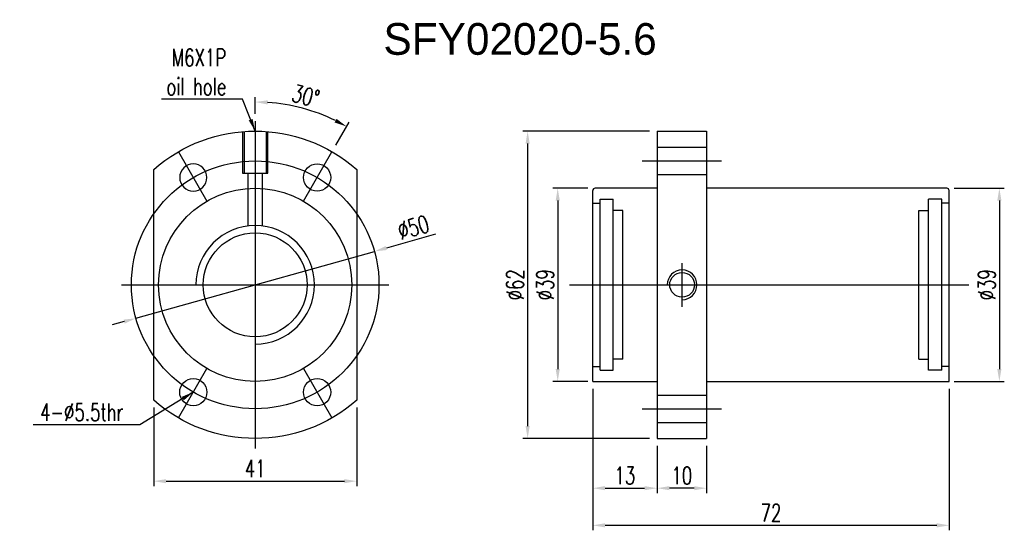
# Model space of a CAD drawing. Header units: millimetres. Extents: x 2 to 201, y -2 to 101.
import ezdxf
from ezdxf.lldxf.tags import DXFTag

# ---------------------------------------------------------------- set-up
doc = ezdxf.new("R2010")
doc.units = ezdxf.units.MM
doc.header["$LTSCALE"] = 0.1
doc.layers.get('DEFPOINTS').update_dxf_attribs({"linetype": 'CONTINUOUS'})
doc.layers.add('layer 1', color=7, linetype='CONTINUOUS')
doc.styles.add('DIM-7', font='SIMPLEX.shx', dxfattribs={"width": 0.7, "bigfont": 'chineset.shx'})
tags = doc.linetypes.add('DASHED', pattern=[25.72, 12.86, -12.86]).pattern_tags.tags
tags[6:7] = [DXFTag(74, 4), DXFTag(75, 0), DXFTag(340, '0'), DXFTag(46, 0.0), DXFTag(50, 0.0), DXFTag(44, 0.0), DXFTag(45, 0.0)]
tags[4:5] = [DXFTag(74, 4), DXFTag(75, 0), DXFTag(340, '0'), DXFTag(46, 0.0), DXFTag(50, 0.0), DXFTag(44, 0.0), DXFTag(45, 0.0)]
doc.dimstyles.new('CNS', dxfattribs={"dimtxt": 3.5, "dimasz": 2.5, "dimexe": 1, "dimexo": 1.5, "dimgap": 0.09, "dimtad": 0, "dimdsep": 46, "dimtxsty": 'DIM-7', "dimcen": 0.09, "dimclrd": 1, "dimclre": 1, "dimclrt": 4, "dimadec": 0, "dimazin": 0, "dimtfac": 1, "dimtix": 1, "dimtmove": 2, "dimatfit": 3, "dimfxl": 1, "dimtvp": 0.971429, "dimtolj": 1, "dimarcsym": 0})

# ---------------------------------------------------------------- blocks, each defined once
blk = doc.blocks.new('*D2')
at = {"layer": 'DEFPOINTS', "color": 0, "transparency": 16777216}
for p in [(130.4, 16.38), (140.4, 16.38), (130.4, 6.35)]:
    blk.add_point(p, dxfattribs=at)
at = {"layer": 'layer 1', "lineweight": -2, "transparency": 16777216}
for p, q in [((130.4, 14.88), (130.4, 5.35)), ((140.4, 14.88), (140.4, 5.35)), ((137.9, 6.35), (132.9, 6.35))]:
    blk.add_line(p, q, dxfattribs=at)
at = {"layer": 'layer 1', "transparency": 16777216}
for points in [[(132.9, 6.77), (132.9, 5.94), (130.4, 6.35)], [(137.9, 6.77), (137.9, 5.94), (140.4, 6.35)]]:
    blk.add_solid(points, dxfattribs=at)
at = {"layer": 'layer 1', "transparency": 16777216, "insert": (135.4, 8.9), "char_height": 3.5, "attachment_point": 5, "style": 'DIM-7'}
blk.add_mtext('\\A1;10', dxfattribs=at)
blk = doc.blocks.new('*D3')
at = {"layer": 'DEFPOINTS', "color": 0, "transparency": 16777216}
for p in [(117.4, 27.88), (130.4, 16.38), (130.4, 6.35)]:
    blk.add_point(p, dxfattribs=at)
at = {"layer": 'layer 1', "lineweight": -2, "transparency": 16777216}
for p, q in [((117.4, 26.38), (117.4, 5.35)), ((130.4, 14.88), (130.4, 5.35)), ((119.9, 6.35), (127.9, 6.35))]:
    blk.add_line(p, q, dxfattribs=at)
at = {"layer": 'layer 1', "transparency": 16777216}
for points in [[(119.9, 6.77), (119.9, 5.94), (117.4, 6.35)], [(127.9, 6.77), (127.9, 5.94), (130.4, 6.35)]]:
    blk.add_solid(points, dxfattribs=at)
at = {"layer": 'layer 1', "transparency": 16777216, "insert": (123.9, 8.9), "char_height": 3.5, "attachment_point": 5, "style": 'DIM-7'}
blk.add_mtext('\\A1;13', dxfattribs=at)
blk = doc.blocks.new('*D4')
at = {"layer": 'DEFPOINTS', "color": 0, "transparency": 16777216}
for p in [(117.4, 27.88), (189.4, 27.88), (189.4, -1.14)]:
    blk.add_point(p, dxfattribs=at)
at = {"layer": 'layer 1', "lineweight": -2, "transparency": 16777216}
for p, q in [((117.4, 26.38), (117.4, -2.14)), ((189.4, 26.38), (189.4, -2.14)), ((119.9, -1.14), (186.9, -1.14))]:
    blk.add_line(p, q, dxfattribs=at)
at = {"layer": 'layer 1', "transparency": 16777216}
for points in [[(119.9, -0.72), (119.9, -1.56), (117.4, -1.14)], [(186.9, -0.72), (186.9, -1.56), (189.4, -1.14)]]:
    blk.add_solid(points, dxfattribs=at)
at = {"layer": 'layer 1', "transparency": 16777216, "insert": (153.4, 1.41), "char_height": 3.5, "attachment_point": 5, "style": 'DIM-7'}
blk.add_mtext('\\A1;72', dxfattribs=at)
blk = doc.blocks.new('*D5')
at = {"layer": 'DEFPOINTS', "color": 0, "transparency": 16777216}
for p in [(117.9, 66.88), (110.34, 27.88), (117.9, 27.88)]:
    blk.add_point(p, dxfattribs=at)
at = {"layer": 'layer 1', "lineweight": -2, "transparency": 16777216}
for p, q in [((116.4, 66.88), (109.34, 66.88)), ((110.34, 64.38), (110.34, 30.38)), ((116.4, 27.88), (109.34, 27.88))]:
    blk.add_line(p, q, dxfattribs=at)
at = {"layer": 'layer 1', "transparency": 16777216}
for points in [[(109.93, 64.38), (110.76, 64.38), (110.34, 66.88)], [(109.93, 30.38), (110.76, 30.38), (110.34, 27.88)]]:
    blk.add_solid(points, dxfattribs=at)
at = {"layer": 'layer 1', "transparency": 16777216, "insert": (107.79, 47.38), "char_height": 3.5, "attachment_point": 5, "rotation": 90, "style": 'DIM-7'}
blk.add_mtext('\\A1;%%c39', dxfattribs=at)
blk = doc.blocks.new('*D6')
at = {"layer": 'DEFPOINTS', "color": 0, "transparency": 16777216}
for p in [(188.9, 66.88), (188.9, 27.88), (199.53, 27.88)]:
    blk.add_point(p, dxfattribs=at)
at = {"layer": 'layer 1', "lineweight": -2, "transparency": 16777216}
for p, q in [((190.4, 66.88), (200.53, 66.88)), ((199.53, 64.38), (199.53, 30.38)), ((190.4, 27.88), (200.53, 27.88))]:
    blk.add_line(p, q, dxfattribs=at)
at = {"layer": 'layer 1', "transparency": 16777216}
for points in [[(199.12, 64.38), (199.95, 64.38), (199.53, 66.88)], [(199.12, 30.38), (199.95, 30.38), (199.53, 27.88)]]:
    blk.add_solid(points, dxfattribs=at)
at = {"layer": 'layer 1', "transparency": 16777216, "insert": (196.98, 47.38), "char_height": 3.5, "attachment_point": 5, "rotation": 90, "style": 'DIM-7'}
blk.add_mtext('\\A1;%%c39', dxfattribs=at)
blk = doc.blocks.new('*D7')
at = {"layer": 'DEFPOINTS', "color": 0, "transparency": 16777216}
for p in [(28.75, 24.13), (69.75, 24.13), (69.75, 7.77)]:
    blk.add_point(p, dxfattribs=at)
at = {"layer": 'layer 1', "lineweight": -2, "transparency": 16777216}
for p, q in [((28.75, 22.63), (28.75, 6.77)), ((69.75, 22.63), (69.75, 6.77)), ((31.25, 7.77), (67.25, 7.77))]:
    blk.add_line(p, q, dxfattribs=at)
at = {"layer": 'layer 1', "transparency": 16777216}
for points in [[(31.25, 8.18), (31.25, 7.35), (28.75, 7.77)], [(67.25, 8.18), (67.25, 7.35), (69.75, 7.77)]]:
    blk.add_solid(points, dxfattribs=at)
at = {"layer": 'layer 1', "transparency": 16777216, "insert": (49.25, 10.32), "char_height": 3.5, "attachment_point": 5, "style": 'DIM-7'}
blk.add_mtext('\\A1;41', dxfattribs=at)
blk = doc.blocks.new('*D8')
at = {"layer": 'DEFPOINTS', "color": 0, "transparency": 16777216}
for p in [(61.86, 82.05), (49.25, 80.38), (64.75, 74.23), (59, 64.27), (49.25, 14.38)]:
    blk.add_point(p, dxfattribs=at)
at = {"layer": 'layer 1', "lineweight": -2, "transparency": 16777216}
for p, q in [((49.25, 81.88), (49.25, 85.27)), ((65.5, 75.53), (68.19, 80.2))]:
    blk.add_line(p, q, dxfattribs=at)
blk.add_arc((49.25, 47.38), 36.89, 63.8833, 86.1167, dxfattribs=at)
at = {"layer": 'layer 1', "transparency": 16777216}
for points in [[(51.73, 83.77), (51.76, 84.61), (49.25, 84.27)], [(65.68, 80.87), (65.29, 80.14), (67.69, 79.33)]]:
    blk.add_solid(points, dxfattribs=at)
at = {"layer": 'layer 1', "transparency": 16777216, "insert": (59.45, 85.48), "char_height": 3.5, "attachment_point": 5, "rotation": 345, "style": 'DIM-7'}
blk.add_mtext('\\A1;30°', dxfattribs=at)
blk = doc.blocks.new('*D9')
at = {"layer": 'DEFPOINTS', "color": 0, "transparency": 16777216}
for p in [(73.32, 54.13), (25.17, 40.63)]:
    blk.add_point(p, dxfattribs=at)
at = {"layer": 'layer 1', "lineweight": -2, "transparency": 16777216}
for p, q in [((85.63, 57.58), (75.73, 54.8)), ((25.17, 40.63), (73.32, 54.13)), ((22.77, 39.96), (20.36, 39.28))]:
    blk.add_line(p, q, dxfattribs=at)
at = {"layer": 'layer 1', "transparency": 16777216}
for points in [[(75.61, 55.2), (75.84, 54.4), (73.32, 54.13)], [(22.65, 40.36), (22.88, 39.56), (25.17, 40.63)]]:
    blk.add_solid(points, dxfattribs=at)
at = {"layer": 'layer 1', "transparency": 16777216, "insert": (81.19, 58.98), "char_height": 3.5, "attachment_point": 5, "rotation": 15.6589, "style": 'DIM-7'}
blk.add_mtext('\\A1;∅50', dxfattribs=at)
blk = doc.blocks.new('*D10')
at = {"layer": 'DEFPOINTS', "color": 0, "transparency": 16777216}
for p in [(130.4, 78.38), (104.27, 16.38), (130.4, 16.38)]:
    blk.add_point(p, dxfattribs=at)
at = {"layer": 'layer 1', "lineweight": -2, "transparency": 16777216}
for p, q in [((128.9, 78.38), (103.27, 78.38)), ((104.27, 75.88), (104.27, 18.88)), ((128.9, 16.38), (103.27, 16.38))]:
    blk.add_line(p, q, dxfattribs=at)
at = {"layer": 'layer 1', "transparency": 16777216}
for points in [[(103.85, 75.88), (104.68, 75.88), (104.27, 78.38)], [(103.85, 18.88), (104.68, 18.88), (104.27, 16.38)]]:
    blk.add_solid(points, dxfattribs=at)
at = {"layer": 'layer 1', "transparency": 16777216, "insert": (101.72, 47.38), "char_height": 3.5, "attachment_point": 5, "rotation": 90, "style": 'DIM-7'}
blk.add_mtext('\\A1;%%C62', dxfattribs=at)

msp = doc.modelspace()

# ---------------------------------------------------------------- linework, layer by layer
at = {"layer": 'layer 1'}
for p, q in [((49.246, 80.381), (49.246, 14.381)), ((46.696, 78.276), (46.696, 69.881)), ((46.996, 78.276), (46.996, 69.881)), ((51.496, 69.881), (51.496, 78.278)), ((51.796, 69.881), (51.796, 78.278)), ((33.746, 74.227), (39.496, 64.268)), ((58.996, 64.268), (64.746, 74.227)), ((127.401, 72.381), (143.401, 72.381)), ((46.696, 69.881), (51.796, 69.881)), ((47.746, 69.881), (47.746, 59.251)), ((50.746, 59.251), (50.746, 69.881)), ((135.461, 42.967), (135.461, 51.729)), ((22.246, 47.381), (76.246, 47.381)), ((112.693, 47.381), (193.336, 47.381)), ((33.746, 20.534), (39.496, 30.493)), ((58.996, 30.493), (64.746, 20.534)), ((127.401, 22.381), (143.401, 22.381))]:
    msp.add_line(p, q, dxfattribs=at)
at = {"layer": 'layer 1', "linetype": 'Continuous'}
for p, q in [((130.401, 78.381), (130.401, 16.381)), ((130.401, 78.381), (140.401, 78.381)), ((140.401, 78.381), (140.401, 16.381)), ((28.746, 24.127), (28.746, 70.635)), ((69.746, 70.635), (69.746, 24.127)), ((117.401, 27.881), (117.401, 66.381)), ((130.401, 66.881), (117.901, 66.881)), ((188.901, 66.881), (140.401, 66.881)), ((189.401, 27.881), (189.401, 66.381)), ((117.401, 27.881), (130.401, 27.881)), ((140.401, 27.881), (189.401, 27.881)), ((130.401, 16.381), (140.401, 16.381))]:
    msp.add_line(p, q, dxfattribs=at)
at = {"layer": 'layer 1', "linetype": 'DASHED'}
for p, q in [((130.401, 75.131), (140.401, 75.131)), ((130.401, 69.631), (140.401, 69.631)), ((117.401, 63.881), (118.901, 63.881)), ((118.901, 30.131), (118.901, 64.631)), ((118.901, 64.631), (121.551, 64.631)), ((121.551, 30.131), (121.551, 64.631)), ((185.251, 30.131), (185.251, 64.631)), ((187.901, 64.631), (185.251, 64.631)), ((187.901, 30.131), (187.901, 64.631)), ((189.401, 63.881), (187.901, 63.881)), ((123.501, 62.381), (121.551, 62.381)), ((123.501, 32.381), (123.501, 62.381)), ((183.301, 32.381), (183.301, 62.381)), ((183.301, 62.381), (185.251, 62.381)), ((123.501, 32.381), (121.551, 32.381)), ((183.301, 32.381), (185.251, 32.381)), ((117.401, 30.881), (118.901, 30.881)), ((118.901, 30.131), (121.551, 30.131)), ((187.901, 30.131), (185.251, 30.131)), ((189.401, 30.881), (187.901, 30.881)), ((130.401, 25.131), (140.401, 25.131)), ((130.401, 19.631), (140.401, 19.631))]:
    msp.add_line(p, q, dxfattribs=at)
at = {"layer": 'layer 1'}
for radius in [25, 19.5]:
    msp.add_circle((49.246, 47.381), radius, dxfattribs=at)
at = {"layer": 'layer 1', "linetype": 'Continuous', "extrusion": (0, 0, -1)}
msp.add_circle((-36.746, 69.031), 2.75, dxfattribs=at)
at = {"layer": 'layer 1', "linetype": 'Continuous'}
for centre, radius in [((61.746, 69.031), 2.75), ((49.246, 47.381), 10.5), ((135.461, 47.381), 2.5), ((36.746, 25.73), 2.75), ((61.746, 25.73), 2.75)]:
    msp.add_circle(centre, radius, dxfattribs=at)
at = {"layer": 'layer 1', "linetype": 'Continuous', "extrusion": (0, 0, -1)}
for start, end in [(48.60165, 131.39835), (228.60165, 311.39835)]:
    msp.add_arc((-49.246, 47.381), 31, start, end, dxfattribs=at)
at = {"layer": 'layer 1', "linetype": 'Continuous'}
for centre, start, end in [((117.901, 66.381), 90, 180), ((188.901, 66.381), 0, 90)]:
    msp.add_arc(centre, 0.5, start, end, dxfattribs=at)
at = {"layer": 'layer 1'}
for centre, radius in [((49.246, 47.381), 11.965), ((135.461, 47.381), 3)]:
    msp.add_arc(centre, radius, 270, 180, dxfattribs=at)

# ---------------------------------------------------------------- texts
msp.add_text('SFY02020-5.6', height=6.4, dxfattribs=at).set_placement((75.151, 93.788))
at = {"layer": 'layer 1', "char_height": 3.5, "attachment_point": 9, "style": 'DIM-7'}
for s, insert in [('\\A1;M6X1P\\Poil hole', (43.397, 85.635)), ('\\A1;4-%%c5.5thr', (22.616, 19.942))]:
    msp.add_mtext(s, dxfattribs=dict(at, insert=insert))

# ---------------------------------------------------------------- dimensions: what is measured, and where the dimension line sits
at = {"layer": 'layer 1'}
dim = msp.add_angular_dim_2l(base=(61.864, 82.049), line1=((49.246, 80.381), (49.246, 14.381)), line2=((58.996, 64.268), (64.746, 74.227)), dimstyle='CNS', override={"dimgap": 0.8, "dimtad": 1, "dimclrd": 256, "dimclre": 256, "dimclrt": 256, "dimadec": 2, "dimazin": 2, "dimtmove": 1, "dimatfit": 0}, dxfattribs=at)
dim.commit()
dim.dimension.update_dxf_attribs({"geometry": '*D8', "text_midpoint": (59.454, 85.479)})
for base, p1, p2, text, picture, middle in [((104.268, 16.381), (130.401, 78.381), (130.401, 16.381), '%%C<>', '*D10', (101.718, 47.381)), ((110.343, 27.881), (117.901, 66.881), (117.901, 27.881), '%%c<>', '*D5', (107.793, 47.381)), ((199.533, 27.881), (188.901, 66.881), (188.901, 27.881), '%%c<>', '*D6', (196.983, 47.381))]:
    dim = msp.add_linear_dim(base=base, p1=p1, p2=p2, angle=90, text=text, dimstyle='CNS', override={"dimgap": 0.8, "dimtad": 1, "dimclrd": 256, "dimclre": 256, "dimclrt": 256, "dimadec": 2, "dimazin": 2, "dimtmove": 1, "dimatfit": 0}, dxfattribs=at)
    dim.commit()
    dim.dimension.update_dxf_attribs({"geometry": picture, "text_midpoint": middle})
dim = msp.add_diameter_dim_2p(p1=(25.174, 40.633), p2=(73.318, 54.128), dimstyle='CNS', override={"dimgap": 0.8, "dimtad": 1, "dimclrd": 256, "dimclre": 256, "dimclrt": 256, "dimadec": 2, "dimazin": 2, "dimtmove": 1, "dimatfit": 0}, dxfattribs=at)
dim.commit()
dim.dimension.update_dxf_attribs({"geometry": '*D9', "text_midpoint": (81.191, 58.984)})
for base, p1, p2, picture, middle in [((130.401, 6.353), (117.401, 27.881), (130.401, 16.381), '*D3', (123.901, 8.903)), ((189.401, -1.14), (117.401, 27.881), (189.401, 27.881), '*D4', (153.401, 1.41)), ((69.746, 7.765), (28.746, 24.127), (69.746, 24.127), '*D7', (49.246, 10.315)), ((130.401, 6.353), (140.401, 16.381), (130.401, 16.381), '*D2', (135.401, 8.903))]:
    dim = msp.add_linear_dim(base=base, p1=p1, p2=p2, dimstyle='CNS', override={"dimgap": 0.8, "dimtad": 1, "dimclrd": 256, "dimclre": 256, "dimclrt": 256, "dimadec": 2, "dimazin": 2, "dimtmove": 1, "dimatfit": 0}, dxfattribs=at)
    dim.commit()
    dim.dimension.update_dxf_attribs({"geometry": picture, "text_midpoint": middle})

# ---------------------------------------------------------------- leaders
at = {"layer": 'layer 1', "annotation_type": 0, "has_hookline": 1, "hookline_direction": 1}
for points, text_width in [([(49.246, 78.381), (46.697, 84.835), (44.197, 84.835)], 13.067), ([(36.746, 25.73), (25.916, 19.142), (23.416, 19.142)], 18.2)]:
    msp.add_leader(points, dimstyle='CNS', override={"dimgap": 0.8, "dimtad": 1, "dimclrd": 256, "dimclre": 256, "dimclrt": 256, "dimadec": 2, "dimazin": 2, "dimtmove": 1, "dimatfit": 0}, dxfattribs=dict(at, text_width=text_width))

doc.saveas('drawing.dxf')
